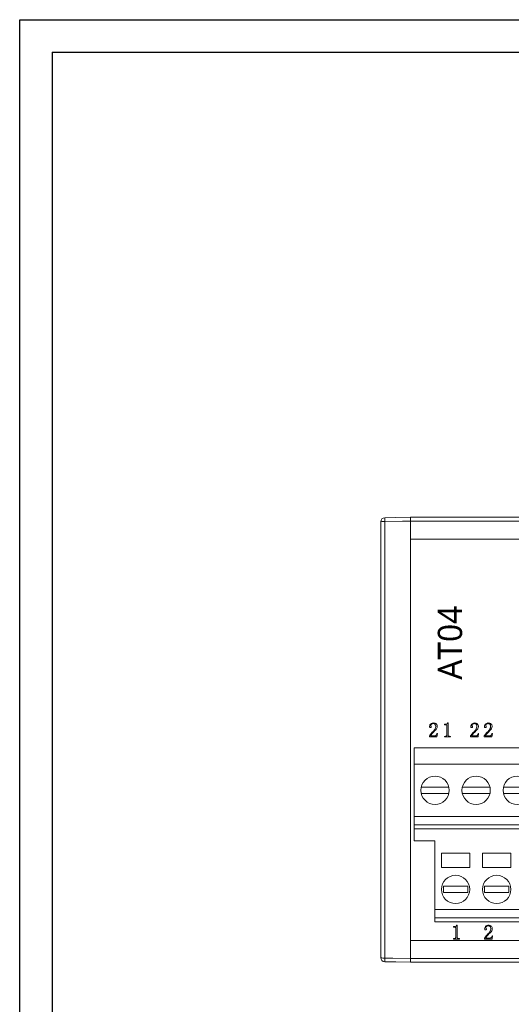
# Model space of a CAD drawing. Header units: millimetres. Extents: x 0 to 297, y 0 to 210.
# Tile 2 of 9: x 0 to 61, y 88 to 210. Entities that reach past the tile are written whole.
import ezdxf

# ---------------------------------------------------------------- set-up
doc = ezdxf.new("R2010")
doc.units = ezdxf.units.MM
doc.layers.add('图框', color=7, linetype='Continuous')

msp = doc.modelspace()

# ---------------------------------------------------------------- linework, layer by layer
at = {"color": 7, "linetype": 'Continuous', "lineweight": 15}
for p, q in [((44.605, 94.008), (44.605, 147.896)), ((45.096, 147.933), (45.096, 93.971)), ((48.305, 148.452), (153.905, 148.452)), ((48.305, 147.989), (48.305, 148.452)), ((48.305, 93.915), (48.305, 147.989)), ((153.905, 147.989), (48.305, 147.989)), ((48.305, 145.752), (48.305, 147.989)), ((153.905, 145.752), (48.305, 145.752)), ((52.892, 123.023), (52.933, 123.023)), ((52.933, 123.023), (52.933, 121.528)), ((51.555, 121.724), (51.615, 121.724)), ((51.615, 121.724), (51.555, 121.299)), ((52.484, 122.787), (52.484, 122.858)), ((52.484, 122.858), (52.576, 122.858)), ((52.666, 122.787), (52.484, 122.787)), ((52.768, 121.525), (52.768, 122.699)), ((56.702, 121.724), (56.642, 121.299)), ((56.643, 121.724), (56.702, 121.724)), ((58.338, 121.724), (58.398, 121.724)), ((58.398, 121.724), (58.338, 121.299)), ((50.623, 121.299), (50.623, 121.422)), ((51.555, 121.299), (50.623, 121.299)), ((50.741, 121.441), (51.327, 121.441)), ((52.484, 121.299), (52.484, 121.37)), ((52.484, 121.37), (52.575, 121.37)), ((53.216, 121.299), (52.484, 121.299)), ((53.118, 121.37), (53.216, 121.37)), ((53.216, 121.37), (53.216, 121.299)), ((55.71, 121.299), (55.71, 121.422)), ((56.642, 121.299), (55.71, 121.299)), ((55.829, 121.441), (56.414, 121.441)), ((57.406, 121.299), (57.406, 121.422)), ((58.338, 121.299), (57.406, 121.299)), ((57.524, 121.441), (58.11, 121.441)), ((48.735, 117.952), (48.735, 119.952)), ((63.975, 119.952), (48.735, 119.952)), ((63.975, 117.952), (48.735, 117.952)), ((48.735, 111.452), (48.735, 117.952)), ((53.019, 115.102), (49.611, 115.102)), ((58.099, 115.102), (54.691, 115.102)), ((63.179, 115.102), (59.771, 115.102)), ((49.611, 114.302), (53.019, 114.302)), ((54.691, 114.302), (58.099, 114.302)), ((59.771, 114.302), (63.179, 114.302)), ((63.975, 111.452), (48.735, 111.452)), ((48.735, 110.452), (48.735, 111.452)), ((63.975, 110.452), (48.735, 110.452)), ((48.735, 109.952), (48.735, 110.452)), ((63.975, 109.952), (48.735, 109.952)), ((48.735, 108.452), (48.735, 109.952)), ((51.275, 108.452), (48.735, 108.452)), ((51.275, 99.952), (51.275, 108.452)), ((55.605, 106.952), (52.105, 106.952)), ((52.105, 106.952), (52.105, 105.152)), ((55.605, 105.152), (55.605, 106.952)), ((57.185, 106.952), (57.185, 105.152)), ((60.685, 106.952), (57.185, 106.952)), ((60.685, 105.152), (60.685, 106.952)), ((52.105, 105.152), (55.605, 105.152)), ((57.185, 105.152), (60.685, 105.152)), ((52.355, 102.852), (52.355, 102.052)), ((55.355, 102.852), (52.355, 102.852)), ((55.355, 102.052), (55.355, 102.852)), ((60.435, 102.852), (57.435, 102.852)), ((57.435, 102.852), (57.435, 102.052)), ((60.435, 102.052), (60.435, 102.852)), ((52.355, 102.052), (55.355, 102.052)), ((57.435, 102.052), (60.435, 102.052)), ((66.515, 99.952), (51.275, 99.952)), ((51.275, 98.952), (51.275, 99.952)), ((66.515, 98.952), (51.275, 98.952)), ((51.275, 98.452), (51.275, 98.952)), ((66.515, 98.452), (51.275, 98.452)), ((53.588, 97.787), (53.588, 97.858)), ((53.588, 97.858), (53.68, 97.858)), ((53.771, 97.787), (53.588, 97.787)), ((53.872, 96.525), (53.872, 97.699)), ((53.996, 98.023), (54.037, 98.023)), ((54.037, 98.023), (54.037, 96.528)), ((153.905, 96.152), (48.305, 96.152)), ((48.305, 93.915), (48.305, 96.152)), ((53.588, 96.37), (53.68, 96.37)), ((53.588, 96.299), (53.588, 96.37)), ((54.32, 96.299), (53.588, 96.299)), ((54.223, 96.37), (54.32, 96.37)), ((54.32, 96.37), (54.32, 96.299)), ((57.427, 96.299), (57.427, 96.422)), ((58.358, 96.299), (57.427, 96.299)), ((57.545, 96.441), (58.131, 96.441)), ((58.418, 96.724), (58.358, 96.299)), ((58.359, 96.724), (58.418, 96.724)), ((48.305, 93.915), (153.905, 93.915)), ((48.305, 93.452), (48.305, 93.915)), ((153.905, 93.452), (48.305, 93.452))]:
    msp.add_line(p, q, dxfattribs=at)
at = {"color": 7, "linetype": 'Continuous', "lineweight": 15, "flags": 128}
for points in [[(45.096, 148.396), (46.463, 148.42), (48.305, 148.452)], [(48.305, 147.989), (47.305, 147.972), (45.096, 147.933)], [(45.096, 93.971), (46.096, 93.953), (48.305, 93.915)], [(48.305, 93.452), (46.463, 93.484), (45.096, 93.508)]]:
    msp.add_lwpolyline(points, dxfattribs=at)
at = {"color": 7, "linetype": 'Continuous', "lineweight": 15}
for centre in [(51.315, 114.702), (56.395, 114.702), (61.475, 114.702), (53.855, 102.452), (58.935, 102.452)]:
    msp.add_circle(centre, 1.75, dxfattribs=at)
for centre, radius, start, end in [((45.105, 147.896), 0.5, 91, 180), ((44.976, 146.258), 1.679, 85.87845, 102.75023), ((52.051, 148.165), 6.958, 178.09395, 181.90605), ((44.976, 95.646), 1.679, 257.24932, 274.12221), ((45.105, 94.008), 0.5, 180, 269), ((52.051, 93.739), 6.958, 178.09397, 181.90603)]:
    msp.add_arc(centre, radius, start, end, dxfattribs=at)
for points, knots in [([(48.305, 148.452), (48.305, 148.446), (48.305, 148.435), (48.305, 148.349), (48.305, 148.222), (48.305, 148.093), (48.305, 148.014), (48.305, 147.989)], [0, 0, 0, 0, 0.2253725, 0.4507497, 0.6760924, 0.9014237, 1, 1, 1, 1]), ([(50.647, 122.603), (50.654, 122.67), (50.667, 122.804), (50.811, 122.934), (50.963, 123.009), (51.067, 123.018), (51.119, 123.023)], [0, 0, 0, 0, 0.2794222, 0.5581961, 0.779165, 1, 1, 1, 1]), ([(51.081, 122.952), (51.042, 122.949), (50.966, 122.944), (50.871, 122.893), (50.801, 122.819), (50.793, 122.758), (50.79, 122.728)], [0, 0, 0, 0, 0.2808314, 0.5612236, 0.7808413, 1, 1, 1, 1]), ([(51.402, 122.584), (51.4, 122.636), (51.395, 122.74), (51.324, 122.875), (51.204, 122.945), (51.122, 122.95), (51.081, 122.952)], [0, 0, 0, 0, 0.2810123, 0.5599103, 0.7793547, 1, 1, 1, 1]), ([(51.119, 123.023), (51.186, 123.02), (51.32, 123.013), (51.486, 122.913), (51.578, 122.762), (51.587, 122.657), (51.591, 122.604)], [0, 0, 0, 0, 0.280924, 0.5593599, 0.7795028, 1, 1, 1, 1]), ([(52.576, 122.858), (52.648, 122.863), (52.748, 122.871), (52.85, 122.951), (52.878, 122.999), (52.892, 123.023)], [0, 0, 0, 0, 0.558047, 0.7789651, 1, 1, 1, 1]), ([(55.734, 122.603), (55.741, 122.67), (55.755, 122.804), (55.898, 122.934), (56.051, 123.009), (56.154, 123.018), (56.206, 123.023)], [0, 0, 0, 0, 0.2794193, 0.5581902, 0.7791569, 1, 1, 1, 1]), ([(56.168, 122.952), (56.13, 122.949), (56.053, 122.944), (55.958, 122.893), (55.889, 122.819), (55.881, 122.758), (55.877, 122.728)], [0, 0, 0, 0, 0.2808314, 0.5612236, 0.7808413, 1, 1, 1, 1]), ([(56.49, 122.584), (56.487, 122.636), (56.482, 122.74), (56.412, 122.875), (56.291, 122.945), (56.209, 122.95), (56.168, 122.952)], [0, 0, 0, 0, 0.2810123, 0.5599103, 0.7793547, 1, 1, 1, 1]), ([(56.206, 123.023), (56.273, 123.02), (56.407, 123.013), (56.573, 122.913), (56.665, 122.762), (56.674, 122.657), (56.679, 122.604)], [0, 0, 0, 0, 0.2809155, 0.5593532, 0.779503, 1, 1, 1, 1]), ([(57.43, 122.603), (57.437, 122.67), (57.45, 122.804), (57.594, 122.934), (57.746, 123.009), (57.85, 123.018), (57.902, 123.023)], [0, 0, 0, 0, 0.2794219, 0.5581956, 0.7791547, 1, 1, 1, 1]), ([(57.864, 122.952), (57.825, 122.949), (57.749, 122.944), (57.654, 122.893), (57.584, 122.819), (57.576, 122.758), (57.573, 122.728)], [0, 0, 0, 0, 0.2808303, 0.5612213, 0.780838, 1, 1, 1, 1]), ([(58.185, 122.584), (58.183, 122.636), (58.178, 122.74), (58.107, 122.875), (57.987, 122.945), (57.905, 122.95), (57.864, 122.952)], [0, 0, 0, 0, 0.2810153, 0.5599082, 0.7793536, 1, 1, 1, 1]), ([(57.902, 123.023), (57.969, 123.02), (58.103, 123.013), (58.269, 122.913), (58.361, 122.762), (58.37, 122.657), (58.374, 122.604)], [0, 0, 0, 0, 0.280924, 0.5593599, 0.7795028, 1, 1, 1, 1]), ([(50.623, 121.422), (50.702, 121.534), (50.844, 121.735), (51.016, 121.91), (51.092, 121.986)], [0, 0, 0, 0, 0.5596275, 1, 1, 1, 1]), ([(50.767, 122.456), (50.747, 122.458), (50.706, 122.462), (50.65, 122.517), (50.648, 122.57), (50.647, 122.603)], [0, 0, 0, 0, 0.2806941, 0.5594218, 1, 1, 1, 1]), ([(51.362, 122.136), (51.239, 122.012), (51.068, 121.84), (50.86, 121.609), (50.781, 121.497), (50.741, 121.441)], [0, 0, 0, 0, 0.5601885, 0.7802632, 1, 1, 1, 1]), ([(50.859, 122.554), (50.859, 122.539), (50.857, 122.511), (50.835, 122.474), (50.801, 122.458), (50.778, 122.457), (50.767, 122.456)], [0, 0, 0, 0, 0.2808923, 0.5591852, 0.7792785, 1, 1, 1, 1]), ([(50.79, 122.728), (50.791, 122.71), (50.794, 122.674), (50.823, 122.632), (50.853, 122.596), (50.857, 122.568), (50.859, 122.554)], [0, 0, 0, 0, 0.280289, 0.5601569, 0.7803807, 1, 1, 1, 1]), ([(51.092, 121.986), (51.181, 122.083), (51.338, 122.256), (51.383, 122.484), (51.402, 122.584)], [0, 0, 0, 0, 0.5614861, 1, 1, 1, 1]), ([(51.327, 121.441), (51.365, 121.447), (51.44, 121.46), (51.526, 121.573), (51.544, 121.667), (51.555, 121.724)], [0, 0, 0, 0, 0.2784279, 0.5584388, 1, 1, 1, 1]), ([(51.591, 122.604), (51.575, 122.503), (51.546, 122.323), (51.418, 122.193), (51.362, 122.136)], [0, 0, 0, 0, 0.5582345, 1, 1, 1, 1]), ([(52.768, 122.699), (52.766, 122.713), (52.763, 122.742), (52.734, 122.773), (52.7, 122.785), (52.678, 122.786), (52.666, 122.787)], [0, 0, 0, 0, 0.2794342, 0.5584152, 0.7788415, 1, 1, 1, 1]), ([(55.71, 121.422), (55.79, 121.534), (55.931, 121.735), (56.103, 121.91), (56.179, 121.986)], [0, 0, 0, 0, 0.559634, 1, 1, 1, 1]), ([(55.854, 122.456), (55.834, 122.458), (55.793, 122.462), (55.737, 122.517), (55.735, 122.57), (55.734, 122.603)], [0, 0, 0, 0, 0.2806941, 0.5594218, 1, 1, 1, 1]), ([(56.449, 122.136), (56.326, 122.012), (56.155, 121.84), (55.947, 121.609), (55.868, 121.497), (55.829, 121.441)], [0, 0, 0, 0, 0.56018311, 0.78026316, 1, 1, 1, 1]), ([(55.947, 122.554), (55.946, 122.539), (55.944, 122.511), (55.923, 122.474), (55.888, 122.458), (55.866, 122.457), (55.854, 122.456)], [0, 0, 0, 0, 0.28087876, 0.55919111, 0.77923538, 1, 1, 1, 1]), ([(55.877, 122.728), (55.878, 122.71), (55.881, 122.674), (55.91, 122.632), (55.94, 122.596), (55.944, 122.568), (55.947, 122.554)], [0, 0, 0, 0, 0.280289, 0.5601569, 0.7803807, 1, 1, 1, 1]), ([(56.179, 121.986), (56.268, 122.083), (56.425, 122.256), (56.47, 122.484), (56.49, 122.584)], [0, 0, 0, 0, 0.5614861, 1, 1, 1, 1]), ([(56.414, 121.441), (56.452, 121.447), (56.527, 121.46), (56.614, 121.573), (56.632, 121.667), (56.643, 121.724)], [0, 0, 0, 0, 0.2784279, 0.5584388, 1, 1, 1, 1]), ([(56.679, 122.604), (56.662, 122.503), (56.633, 122.323), (56.505, 122.193), (56.449, 122.136)], [0, 0, 0, 0, 0.5582345, 1, 1, 1, 1]), ([(57.406, 121.422), (57.485, 121.534), (57.627, 121.735), (57.799, 121.91), (57.875, 121.986)], [0, 0, 0, 0, 0.5596275, 1, 1, 1, 1]), ([(57.55, 122.456), (57.53, 122.458), (57.489, 122.462), (57.433, 122.517), (57.431, 122.57), (57.43, 122.603)], [0, 0, 0, 0, 0.2806941, 0.5594218, 1, 1, 1, 1]), ([(58.145, 122.136), (58.022, 122.012), (57.851, 121.84), (57.643, 121.609), (57.564, 121.497), (57.524, 121.441)], [0, 0, 0, 0, 0.5601885, 0.7802632, 1, 1, 1, 1]), ([(57.642, 122.554), (57.642, 122.539), (57.64, 122.511), (57.618, 122.474), (57.584, 122.458), (57.561, 122.457), (57.55, 122.456)], [0, 0, 0, 0, 0.2808923, 0.5591852, 0.7792785, 1, 1, 1, 1]), ([(57.573, 122.728), (57.574, 122.71), (57.577, 122.674), (57.606, 122.632), (57.636, 122.596), (57.64, 122.568), (57.642, 122.554)], [0, 0, 0, 0, 0.2802871, 0.5601729, 0.7803731, 1, 1, 1, 1]), ([(57.875, 121.986), (57.964, 122.083), (58.121, 122.256), (58.166, 122.484), (58.185, 122.584)], [0, 0, 0, 0, 0.5614816, 1, 1, 1, 1]), ([(58.11, 121.441), (58.148, 121.447), (58.223, 121.46), (58.309, 121.573), (58.327, 121.667), (58.338, 121.724)], [0, 0, 0, 0, 0.2784409, 0.5584467, 1, 1, 1, 1]), ([(58.374, 122.604), (58.358, 122.503), (58.329, 122.323), (58.201, 122.193), (58.145, 122.136)], [0, 0, 0, 0, 0.5582345, 1, 1, 1, 1]), ([(52.575, 121.37), (52.602, 121.371), (52.654, 121.373), (52.726, 121.402), (52.764, 121.463), (52.766, 121.504), (52.768, 121.525)], [0, 0, 0, 0, 0.2812006, 0.56007, 0.7794543, 1, 1, 1, 1]), ([(52.933, 121.528), (52.935, 121.501), (52.939, 121.449), (53.009, 121.378), (53.077, 121.373), (53.118, 121.37)], [0, 0, 0, 0, 0.2810215, 0.5598034, 1, 1, 1, 1]), ([(53.68, 97.858), (53.752, 97.863), (53.852, 97.871), (53.954, 97.951), (53.982, 97.999), (53.996, 98.023)], [0, 0, 0, 0, 0.5580479, 0.7789652, 1, 1, 1, 1]), ([(53.872, 97.699), (53.87, 97.713), (53.867, 97.742), (53.839, 97.773), (53.804, 97.785), (53.782, 97.786), (53.771, 97.787)], [0, 0, 0, 0, 0.2794351, 0.5584103, 0.7788419, 1, 1, 1, 1]), ([(57.45, 97.603), (57.457, 97.67), (57.471, 97.804), (57.614, 97.934), (57.767, 98.009), (57.871, 98.018), (57.923, 98.023)], [0, 0, 0, 0, 0.27942, 0.5581903, 0.7791573, 1, 1, 1, 1]), ([(57.571, 97.456), (57.55, 97.458), (57.509, 97.462), (57.454, 97.517), (57.452, 97.57), (57.45, 97.603)], [0, 0, 0, 0, 0.2806966, 0.5594292, 1, 1, 1, 1]), ([(57.663, 97.554), (57.662, 97.539), (57.66, 97.511), (57.639, 97.474), (57.604, 97.458), (57.582, 97.457), (57.571, 97.456)], [0, 0, 0, 0, 0.2808796, 0.5591928, 0.7792336, 1, 1, 1, 1]), ([(57.884, 97.952), (57.846, 97.949), (57.77, 97.944), (57.674, 97.893), (57.605, 97.819), (57.597, 97.758), (57.593, 97.728)], [0, 0, 0, 0, 0.2808296, 0.5612225, 0.7808391, 1, 1, 1, 1]), ([(57.593, 97.728), (57.594, 97.71), (57.597, 97.674), (57.626, 97.632), (57.657, 97.596), (57.661, 97.568), (57.663, 97.554)], [0, 0, 0, 0, 0.28029, 0.5601443, 0.7803728, 1, 1, 1, 1]), ([(58.206, 97.584), (58.203, 97.636), (58.198, 97.74), (58.128, 97.875), (58.007, 97.945), (57.925, 97.95), (57.884, 97.952)], [0, 0, 0, 0, 0.2810131, 0.5598999, 0.7793563, 1, 1, 1, 1]), ([(57.896, 96.986), (57.984, 97.083), (58.142, 97.256), (58.186, 97.484), (58.206, 97.584)], [0, 0, 0, 0, 0.5614869, 1, 1, 1, 1]), ([(57.923, 98.023), (57.99, 98.02), (58.123, 98.013), (58.29, 97.913), (58.382, 97.762), (58.39, 97.657), (58.395, 97.604)], [0, 0, 0, 0, 0.2809254, 0.5593539, 0.7794997, 1, 1, 1, 1]), ([(58.395, 97.604), (58.378, 97.503), (58.349, 97.323), (58.222, 97.193), (58.165, 97.136)], [0, 0, 0, 0, 0.5582338, 1, 1, 1, 1]), ([(53.68, 96.37), (53.706, 96.371), (53.759, 96.373), (53.83, 96.402), (53.868, 96.463), (53.87, 96.504), (53.872, 96.525)], [0, 0, 0, 0, 0.2812008, 0.5600712, 0.7794557, 1, 1, 1, 1]), ([(54.037, 96.528), (54.039, 96.501), (54.043, 96.449), (54.113, 96.378), (54.181, 96.373), (54.223, 96.37)], [0, 0, 0, 0, 0.2810184, 0.5597791, 1, 1, 1, 1]), ([(57.427, 96.422), (57.506, 96.534), (57.647, 96.735), (57.82, 96.91), (57.896, 96.986)], [0, 0, 0, 0, 0.559635, 1, 1, 1, 1]), ([(58.165, 97.136), (58.043, 97.012), (57.872, 96.84), (57.663, 96.609), (57.584, 96.497), (57.545, 96.441)], [0, 0, 0, 0, 0.5601838, 0.7802641, 1, 1, 1, 1]), ([(58.131, 96.441), (58.168, 96.447), (58.243, 96.46), (58.33, 96.573), (58.348, 96.667), (58.359, 96.724)], [0, 0, 0, 0, 0.2784281, 0.5584368, 1, 1, 1, 1]), ([(48.305, 93.915), (48.305, 93.859), (48.305, 93.748), (48.305, 93.605), (48.305, 93.501), (48.305, 93.457), (48.305, 93.453), (48.305, 93.452)], [0, 0, 0, 0, 0.22537264, 0.4507479, 0.67608965, 0.9014228, 1, 1, 1, 1])]:
    msp.add_open_spline(points, degree=3, knots=knots, dxfattribs=at)
at = {"layer": '图框'}
for p, q in [((-0.007, -0.046), (-0.007, 209.954)), ((-0.007, 209.954), (297.122, 209.954)), ((3.993, 205.954), (293.122, 205.954)), ((3.993, 205.954), (3.993, 3.954))]:
    msp.add_line(p, q, dxfattribs=at)

# ---------------------------------------------------------------- texts
at = {"insert": (51.661, 128.37), "char_height": 3, "width": 3.64989, "attachment_point": 1, "rotation": 90}
msp.add_mtext('{\\fMicrosoft YaHei|b0|i0|c134|p34;AT04}', dxfattribs=at)

doc.saveas('drawing.dxf')
